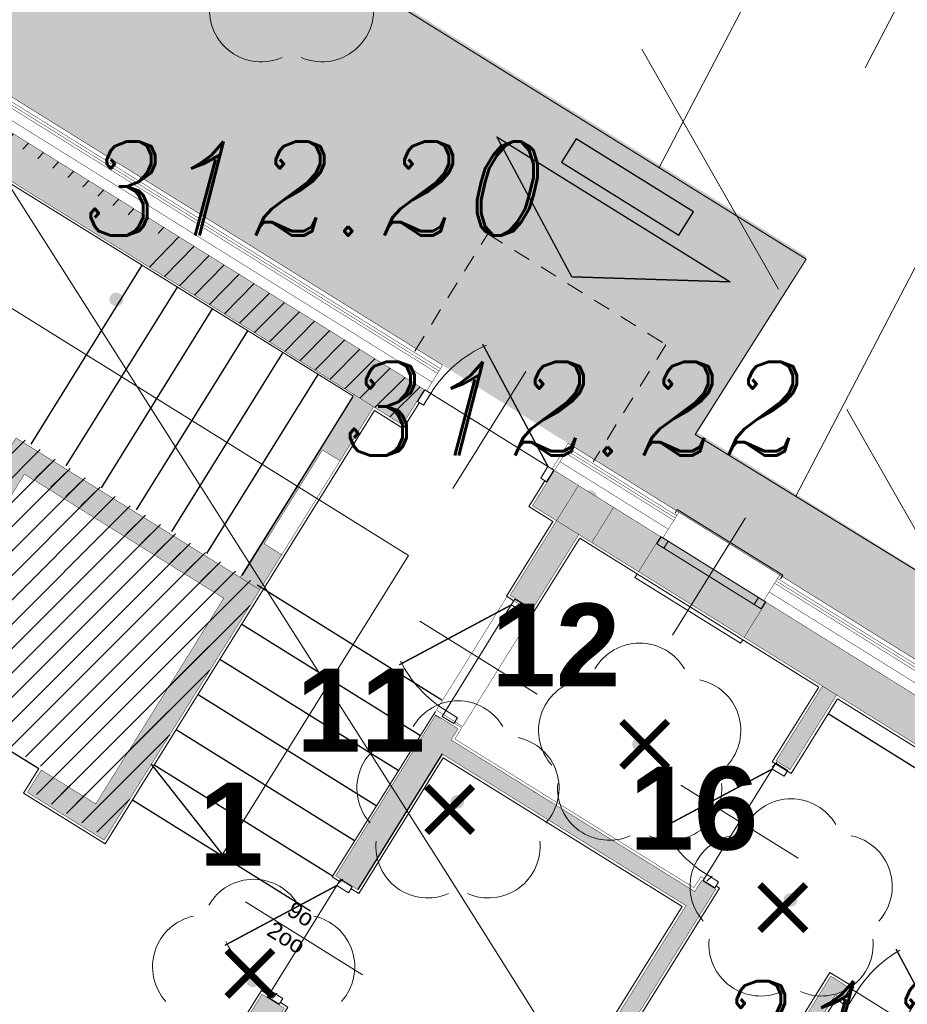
# Model space of a CAD drawing. Extents: x 4615668 to 9294084, y 5334101 to 10688993.
# Tile 22 of 37: x 4651242.94 to 4651249.37, y 5338759.5 to 5338766.63. Entities that reach past the tile are written whole.
import ezdxf

# ---------------------------------------------------------------- set-up
doc = ezdxf.new("R2010")
doc.units = 0
doc.header["$MEASUREMENT"] = 0
doc.linetypes.add('DASHED', pattern=[19.049999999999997, 12.7, -6.35])
doc.linetypes.add('l812_500', pattern=[3, 2, -1])
for name, color, linetype, lineweight in [('A_SZRAF', 253, 'Continuous', 5), ('A_widok', 8, 'Continuous', 0), ('pkt_wys', 7, 'Continuous', 13), ('warst_ciagla', 7, 'Continuous', 0), ('warst_przeryw', 7, 'l812_500', 0), ('Wymiar', 7, 'Continuous', 9), ('zielen', 7, 'Continuous', 13)]:
    doc.layers.add(name, color=color, linetype=linetype, lineweight=lineweight)
for name, color, linetype in [('kreskowanie', 253, 'Continuous'), ('projekt', 202, 'Continuous'), ('sciany', 1, 'Continuous'), ('STOLARKA', 4, 'Continuous')]:
    doc.layers.add(name, color=color, linetype=linetype)
doc.styles.add('ARIAL_CE', font='arial.ttf', dxfattribs={"height": 15})
doc.styles.add('Style-ITALIC_1250', font='ITALIC_1250.shx')
doc.styles.add('tomek14', font='ISOCP.shx', dxfattribs={"height": 14})
pattern_1 = [(45, (-17089.94509888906, 1897.264380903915), (-0.0883883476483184, 0.0883883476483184), [])]

# ---------------------------------------------------------------- blocks, each defined once
blk = doc.blocks.new('G$C09C456D5')
at = {"layer": 'STOLARKA', "color": 252, "linetype": 'Continuous', "lineweight": 0}
for p, q in [((55, 100.0000000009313), (55, 0)), ((5, 50), (105, 49.99999999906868))]:
    blk.add_line(p, q, dxfattribs=at)
at = {"layer": 'STOLARKA', "color": 252, "linetype": 'Continuous', "lineweight": 0, "const_width": 0.9999999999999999}
blk.add_lwpolyline([(105, 50), (17.95557331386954, 100.2551231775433)], dxfattribs=at)
at = {"layer": 'STOLARKA', "color": 252, "linetype": 'Continuous', "lineweight": 0}
for points in [[(5, 40), (5, 50), (0, 50), (0, 40)], [(105, 40), (105, 50), (110, 50), (110, 40)]]:
    blk.add_lwpolyline(points, close=True, dxfattribs=at)
blk.add_arc((95, 49.99999999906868), 90, 145.4619780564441, 180, dxfattribs=at)
blk = doc.blocks.new('G$CF45FC2ED')
at = {"layer": 'STOLARKA', "color": 252, "linetype": 'Continuous', "lineweight": 0}
for p, q in [((45, 100.0000000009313), (45, 0)), ((85, 49.99999999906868), (5, 49.99999999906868))]:
    blk.add_line(p, q, dxfattribs=at)
at = {"layer": 'STOLARKA', "color": 252, "linetype": 'Continuous', "lineweight": 0, "const_width": 0.9999999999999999}
blk.add_lwpolyline([(5, 50), (77.05658363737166, 91.6018879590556)], dxfattribs=at)
at = {"layer": 'STOLARKA', "color": 252, "linetype": 'Continuous', "lineweight": 0}
for points in [[(5, 40), (5, 50), (0, 50), (0, 40)], [(85, 40), (85, 50), (90, 50), (90, 40)]]:
    blk.add_lwpolyline(points, close=True, dxfattribs=at)
blk.add_arc((-5, 49.99999999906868), 90, 0, 28.08978682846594, dxfattribs=at)
blk = doc.blocks.new('G$C8361AC1F')
at = {"layer": 'STOLARKA', "color": 252, "linetype": 'Continuous', "lineweight": 0}
for p, q in [((50, 100.0000000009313), (50, 0)), ((5, 50), (95, 49.99999999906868))]:
    blk.add_line(p, q, dxfattribs=at)
at = {"layer": 'STOLARKA', "color": 252, "linetype": 'Continuous', "lineweight": 0, "const_width": 0.9999999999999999}
blk.add_lwpolyline([(95, 50), (15.32566285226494, 95.99999999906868)], dxfattribs=at)
at = {"layer": 'STOLARKA', "color": 252, "linetype": 'Continuous', "lineweight": 0}
for points in [[(5, 40), (5, 50), (0, 50), (0, 40)], [(95, 40), (95, 50), (100, 50), (100, 40)]]:
    blk.add_lwpolyline(points, close=True, dxfattribs=at)
blk.add_arc((95, 49.99999999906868), 90, 148.7266556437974, 180, dxfattribs=at)
blk = doc.blocks.new('G$CB8F5CD2F')
at = {"layer": 'sciany', "ltscale": 40}
h = blk.add_hatch(color=0, dxfattribs=at)
h.dxf.hatch_style = 1
h.paths.add_polyline_path([(750.1821542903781, 1739.000000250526), (750.1821542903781, 1754.000000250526), (361.6821542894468, 1754.000000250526), (361.6821542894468, 1739.000000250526), (750.1821542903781, 1739.000000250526)], is_closed=False)
h.paths.add_polyline_path([(750.1821542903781, 1724.000000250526), (750.1821542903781, 1739.000000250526), (361.6821542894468, 1739.000000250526), (361.6821542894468, 1724.000000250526), (750.1821542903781, 1724.000000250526)], is_closed=False)
h.paths.add_polyline_path([(344.1821542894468, 1724.000000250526), (344.1821542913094, 1655.000000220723), (361.6821542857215, 1655.000000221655), (361.6821542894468, 1724.000000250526), (344.1821542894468, 1724.000000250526)], is_closed=False)
h.paths.add_polyline_path([(344.1821542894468, 1724.000000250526), (344.1821542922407, 1655.000000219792), (331.6821542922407, 1655.000000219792), (331.6821542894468, 1724.000000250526), (344.1821542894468, 1724.000000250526)], is_closed=False)
h = blk.add_hatch(color=0, dxfattribs=at)
h.dxf.hatch_style = 1
h.paths.add_polyline_path([(1451.682154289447, 1738.997292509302), (1451.682154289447, 1753.997292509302), (1041.682154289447, 1753.997292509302), (1041.682154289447, 1738.997292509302), (1451.682154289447, 1738.997292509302)], is_closed=False)
h.paths.add_polyline_path([(1451.682154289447, 1723.997292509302), (1451.682154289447, 1738.997292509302), (1041.682154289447, 1738.997292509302), (1041.682154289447, 1723.997292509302), (1451.682154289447, 1723.997292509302)], is_closed=False)
h.paths.add_polyline_path([(1108.520857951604, 1660.363933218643), (1120.520857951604, 1660.363933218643), (1120.520857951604, 1723.997292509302), (1108.520857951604, 1723.997292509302), (1108.520857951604, 1660.363933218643)], is_closed=False)
h.paths.add_polyline_path([(911.6821542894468, 1738.997292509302), (911.6821542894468, 1723.997292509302), (1041.682154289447, 1723.997292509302), (1041.682154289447, 1738.042348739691), (911.6821542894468, 1738.997292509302)], is_closed=False)
h.paths.add_polyline_path([(911.6821542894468, 1753.997292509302), (911.6821542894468, 1738.997292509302), (1041.682154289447, 1738.042348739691), (1041.682154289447, 1754.000000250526), (911.6821542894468, 1753.997292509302)], is_closed=False)
h.paths.add_polyline_path([(861.1821542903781, 1754.000000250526), (861.1821542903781, 1738.997292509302), (881.6821542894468, 1738.997292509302), (881.6821542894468, 1754.000000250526), (861.1821542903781, 1754.000000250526)], is_closed=False)
h.paths.add_polyline_path([(861.1821542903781, 1723.997292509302), (881.6821542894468, 1723.997292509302), (881.6821542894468, 1738.997292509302), (861.1821542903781, 1738.997292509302), (861.1821542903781, 1723.997292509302)], is_closed=False)
h.paths.add_polyline_path([(896.6821542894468, 1723.997292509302), (881.6821542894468, 1723.997292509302), (881.6821542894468, 1660.363933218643), (896.6821542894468, 1660.363933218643), (896.6821542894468, 1723.997292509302)], is_closed=False)
h.paths.add_polyline_path([(900.6821542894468, 1723.997292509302), (896.6821542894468, 1723.997292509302), (896.6821542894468, 1660.363933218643), (900.6821542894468, 1660.363933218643), (900.6821542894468, 1723.997292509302)], is_closed=False)
h.paths.add_polyline_path([(1466.682154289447, 1704.250000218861), (1481.682154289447, 1704.250000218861), (1481.682154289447, 1723.997292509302), (1466.682154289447, 1723.997292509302), (1466.682154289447, 1704.250000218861)], is_closed=False)
h.paths.add_polyline_path([(1466.682154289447, 1704.250000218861), (1466.682154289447, 1723.997292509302), (1451.682154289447, 1723.997292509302), (1451.682154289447, 1704.250000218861), (1466.682154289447, 1704.250000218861)], is_closed=False)
h.paths.add_polyline_path([(1466.682154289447, 1213.997292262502), (1481.682154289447, 1213.997292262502), (1481.682154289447, 1614.250000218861), (1466.682154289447, 1614.250000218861), (1466.682154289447, 1213.997292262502)], is_closed=False)
h.paths.add_polyline_path([(1451.682154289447, 1213.997292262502), (1466.682154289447, 1213.997292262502), (1466.682154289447, 1614.250000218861), (1451.682154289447, 1614.250000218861), (1451.682154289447, 1213.997292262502)], is_closed=False)
h.paths.add_polyline_path([(1348.104445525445, 1404.758360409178), (1348.104445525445, 1538.863933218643), (1354.284787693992, 1538.863933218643), (1354.284787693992, 1548.863933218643), (1331.91822454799, 1548.863933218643), (1331.91822454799, 1538.863933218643), (1338.315591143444, 1538.863933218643), (1338.315591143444, 1404.758360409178), (1234.520857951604, 1404.758360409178), (1234.520857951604, 1538.863933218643), (1240.91822454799, 1538.863933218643), (1240.91822454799, 1548.863933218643), (1224.520857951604, 1548.863933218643), (1224.520857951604, 1404.758360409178), (1120.520857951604, 1404.758360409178), (1120.520857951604, 1558.363933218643), (1108.520857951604, 1558.363933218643), (1108.520857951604, 1548.863933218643), (900.6821542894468, 1548.863933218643), (900.6821542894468, 1558.363933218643), (896.6821542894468, 1558.363933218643), (896.6821542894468, 1421.152787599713), (900.6821542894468, 1421.152787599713), (900.6821542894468, 1536.863933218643), (1108.520857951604, 1536.863933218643), (1108.520857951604, 1260.652787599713), (900.6821542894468, 1260.652787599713), (900.6821542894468, 1248.652787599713), (1108.520857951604, 1248.652787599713), (1108.520857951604, 1198.997292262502), (1120.520857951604, 1198.997292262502), (1120.520857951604, 1248.652787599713), (1127.123491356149, 1248.652787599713), (1127.123491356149, 1258.652787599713), (1120.520857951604, 1258.652787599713), (1120.520857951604, 1392.783479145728), (1224.520857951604, 1392.783479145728), (1224.520857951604, 1258.652787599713), (1218.123491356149, 1258.652787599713), (1218.123491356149, 1248.652787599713), (1240.91822454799, 1248.652787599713), (1240.91822454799, 1258.652787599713), (1234.520857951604, 1258.652787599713), (1234.520857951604, 1392.783479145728), (1338.315591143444, 1392.783479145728), (1338.315591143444, 1258.652787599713), (1331.91822454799, 1258.652787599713), (1331.91822454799, 1248.652787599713), (1354.284787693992, 1248.652787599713), (1354.284787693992, 1258.652787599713), (1348.104445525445, 1258.652787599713), (1348.104445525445, 1392.783479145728), (1451.682154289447, 1392.783479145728), (1451.682154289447, 1404.758360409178), (1348.104445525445, 1404.758360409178)], is_closed=False)
h.paths.add_polyline_path([(881.6821542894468, 1558.363933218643), (881.6821542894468, 1421.152787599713), (896.6821542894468, 1421.152787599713), (896.6821542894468, 1558.363933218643), (881.6821542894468, 1558.363933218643)], is_closed=False)
h.paths.add_polyline_path([(896.6821542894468, 1320.152787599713), (881.6821542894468, 1320.152787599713), (881.6821542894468, 1213.997292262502), (896.6821542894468, 1213.997292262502), (896.6821542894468, 1320.152787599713)], is_closed=False)
h.paths.add_polyline_path([(900.6052840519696, 1320.152787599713), (896.6821542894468, 1320.152787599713), (896.6821542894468, 1213.997292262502), (900.6821542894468, 1213.997292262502), (900.6821542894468, 1260.652787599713), (900.6052840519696, 1260.652787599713), (900.6052840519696, 1320.152787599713)], is_closed=False)
h.paths.add_polyline_path([(1108.520857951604, 1198.997292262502), (1108.520857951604, 1173.997292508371), (1120.520857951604, 1173.997292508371), (1120.520857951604, 1198.997292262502), (1108.520857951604, 1198.997292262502)], is_closed=False)
h.paths.add_polyline_path([(881.6821542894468, 1173.997292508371), (896.6821542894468, 1173.997292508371), (896.6821542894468, 1183.997292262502), (881.6821542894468, 1183.997292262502), (881.6821542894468, 1173.997292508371)], is_closed=False)
h.paths.add_polyline_path([(896.6821542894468, 1173.997292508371), (900.6821542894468, 1173.997292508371), (900.6821542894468, 1183.997292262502), (896.6821542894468, 1183.997292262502), (896.6821542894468, 1173.997292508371)], is_closed=False)
h.paths.add_polyline_path([(1451.682154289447, 1164.247292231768), (1466.682154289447, 1164.247292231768), (1466.682154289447, 1183.997292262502), (1451.682154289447, 1183.997292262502), (1451.682154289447, 1164.247292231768)], is_closed=False)
h.paths.add_polyline_path([(1481.682154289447, 1164.247292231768), (1481.682154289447, 1183.997292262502), (1466.682154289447, 1183.997292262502), (1466.682154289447, 1164.247292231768), (1481.682154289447, 1164.247292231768)], is_closed=False)
h = blk.add_hatch(color=0, dxfattribs=at)
h.dxf.hatch_style = 1
h.paths.add_polyline_path([(881.6821542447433, 1724.000000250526), (911.6821542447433, 1724.000000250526), (911.6821542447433, 1754.000000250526), (881.6821542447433, 1754.000000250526)])
h = blk.add_hatch(color=0, dxfattribs=at)
h.dxf.hatch_style = 1
h.paths.add_polyline_path([(710.6821542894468, 1646.000000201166), (725.6821542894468, 1646.000000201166), (725.6821542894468, 1677.912962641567), (710.6821542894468, 1677.912962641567)])
h.paths.add_polyline_path([(710.6821542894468, 1597.912962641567), (725.6821542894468, 1597.912962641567), (725.6821542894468, 1646.000000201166), (710.6821542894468, 1646.000000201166)])
h.paths.add_polyline_path([(708.6821542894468, 1567.991272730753), (725.6821542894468, 1567.991272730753), (725.6821542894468, 1724.000000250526), (708.6821542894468, 1724.000000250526)])
h = blk.add_hatch(color=0, dxfattribs=at)
h.dxf.hatch_style = 1
h.paths.add_polyline_path([(542.1821544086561, 1373.530909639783), (536.6821542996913, 1373.530909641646), (536.6821542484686, 1549.000000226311), (706.6821542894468, 1549.000000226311), (706.6821542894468, 1373.530909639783), (660.1821542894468, 1373.530909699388), (660.1821542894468, 1354.530909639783), (725.6821542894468, 1354.530909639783), (725.6821542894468, 1568.000000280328), (517.6821544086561, 1568.000000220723), (517.6821544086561, 1354.530909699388), (542.1821544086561, 1354.530909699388)])
at = {"layer": 'sciany', "color": 0, "lineweight": 0, "ltscale": 40}
blk.add_line((996.6821542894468, 1798.000000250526), (996.6821542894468, 1698.000000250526), dxfattribs=at)
blk.add_line((996.6821542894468, 1798.000000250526), (996.6821542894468, 1698.000000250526), dxfattribs=at)
at = {"layer": 'sciany', "color": 0, "ltscale": 40}
for p, q in [((529.2205894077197, 1570.000000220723), (529.220589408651, 1722.500000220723)), ((559.2205894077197, 1570.000000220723), (559.220589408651, 1722.500000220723)), ((589.2205894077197, 1570.000000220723), (589.220589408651, 1722.500000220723)), ((619.2205894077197, 1570.000000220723), (619.220589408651, 1722.500000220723)), ((649.2205894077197, 1570.000000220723), (649.220589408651, 1722.500000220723)), ((679.2205894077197, 1570.000000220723), (679.220589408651, 1722.500000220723)), ((709.2205894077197, 1570.000000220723), (709.220589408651, 1722.500000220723)), ((1449.682154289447, 1709.063692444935), (1122.520857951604, 1709.063692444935)), ((722.220589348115, 1570.000000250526), (879.720589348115, 1570.000000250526)), ((971.6821542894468, 1548.863933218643), (971.6821542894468, 1548.866640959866)), ((1031.682154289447, 1548.863933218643), (1031.682154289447, 1548.866640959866)), ((1091.682154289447, 1548.863933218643), (1091.682154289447, 1548.866640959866)), ((727.6821542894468, 1540.000000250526), (880.1821542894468, 1540.000000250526)), ((900.6052840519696, 1536.866640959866), (900.6052840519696, 1421.155495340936)), ((971.6821542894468, 1536.863933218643), (971.6821542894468, 1536.866640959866)), ((1031.682154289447, 1536.863933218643), (1031.682154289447, 1536.866640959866)), ((1091.682154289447, 1536.863933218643), (1091.682154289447, 1536.866640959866)), ((727.6821542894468, 1510.000000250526), (879.720589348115, 1510.000000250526)), ((727.6821542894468, 1480.000000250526), (879.720589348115, 1480.000000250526)), ((727.6821542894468, 1450.000000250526), (879.720589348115, 1450.000000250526)), ((805.720589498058, 1390.500000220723), (725.720589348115, 1419.187500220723)), ((727.6821542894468, 1420.000000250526), (879.720589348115, 1420.000000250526)), ((727.6821542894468, 1390.000000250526), (879.720589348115, 1390.000000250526)), ((544.1821544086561, 1373.489815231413), (658.1821542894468, 1373.489815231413))]:
    blk.add_line(p, q, dxfattribs=at)
at = {"layer": 'sciany', "color": 0, "linetype": 'DASHED', "lineweight": 0}
blk.add_lwpolyline([(729.6821542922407, 1774.000000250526), (729.6821542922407, 1874.000000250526), (881.6821542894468, 1874.000000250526), (881.6821542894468, 1774.000000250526)], dxfattribs=at)
at = {"layer": 'sciany', "color": 0, "ltscale": 40, "const_width": 0.3}
for points in [[(331.6821542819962, 1713.002967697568), (309.7045348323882, 1713.002967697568), (309.7045348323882, 1776.000000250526), (752.1821542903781, 1776.000000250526)], [(331.6821542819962, 1712.960071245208), (309.7045348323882, 1712.960071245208), (309.7045348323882, 1775.957103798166), (752.1821542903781, 1775.957103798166)], [(752.1821542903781, 1754.002707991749), (752.1821542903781, 1776.000000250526)], [(859.1821542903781, 1754.002707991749), (859.1821542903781, 1776.000000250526)], [(859.1821542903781, 1776.000000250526), (1503.682154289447, 1776.000000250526), (1503.682154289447, 1703.250000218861), (1481.682154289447, 1703.250000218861)], [(859.1821542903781, 1775.957103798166), (1503.682154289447, 1775.957103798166), (1503.682154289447, 1703.207103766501), (1481.682154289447, 1703.207103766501)], [(953.6821542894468, 1754.000000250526), (953.6821542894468, 1776.000000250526)], [(1039.682154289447, 1754.000000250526), (1039.682154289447, 1775.957103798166)], [(331.6821542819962, 1715.002967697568), (312.7045348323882, 1715.002967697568), (312.7045348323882, 1773.000000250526), (752.1821542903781, 1773.000000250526)], [(331.655154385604, 1715.002967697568), (314.6775349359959, 1715.002967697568), (314.7045348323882, 1771.000000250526), (752.1821542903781, 1771.000000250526)], [(331.6821542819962, 1715.002967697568), (316.7045348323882, 1715.002967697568), (316.7045348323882, 1769.000000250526), (752.1821542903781, 1769.000000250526)], [(861.1821542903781, 1773.000000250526), (953.6533924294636, 1773.000000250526)], [(861.1821542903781, 1769.000000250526), (861.1821542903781, 1773.000000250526)], [(861.1821542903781, 1771.000000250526), (953.6564199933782, 1771.000000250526)], [(861.1821542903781, 1754.000000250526), (861.1821542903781, 1769.000000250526), (953.6594475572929, 1769.000000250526)], [(1039.682154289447, 1772.957103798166), (1500.682154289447, 1772.957103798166), (1500.682154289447, 1704.207103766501), (1481.682154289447, 1704.207103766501)], [(1039.682154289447, 1770.957103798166), (1498.682154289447, 1770.957103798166), (1498.682154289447, 1704.207103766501), (1481.682154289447, 1704.207103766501)], [(1039.682154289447, 1768.957103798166), (1496.682154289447, 1768.957103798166), (1496.682154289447, 1704.207103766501), (1481.682154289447, 1704.207103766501)], [(324.2045348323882, 1715.002967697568), (324.2045348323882, 1715.002967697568), (324.2045348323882, 1761.500000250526), (752.1821542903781, 1761.500000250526)], [(861.1821542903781, 1761.500000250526), (953.6708009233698, 1761.500000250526)], [(1039.682154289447, 1761.457103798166), (1489.182154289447, 1761.457103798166), (1489.182154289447, 1704.207103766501), (1489.182154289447, 1704.207103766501)], [(951.6821542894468, 1724.000000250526), (951.6821542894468, 1754.000000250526)], [(1041.682154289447, 1724.000000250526), (1041.682154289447, 1754.000000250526)], [(1108.520857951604, 1724.000000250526), (1108.520857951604, 1660.366640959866), (1120.520857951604, 1660.366640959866), (1120.520857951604, 1724.000000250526)], [(708.6821542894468, 1570.000000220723), (709.2205894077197, 1570.000000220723)], [(542.1821544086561, 1373.530909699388), (542.1821544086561, 1354.530909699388), (517.6821542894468, 1354.530909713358), (517.6821542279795, 1568.000000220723), (725.6821542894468, 1568.000000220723), (725.6821542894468, 1354.530909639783), (660.1821542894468, 1354.530909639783), (660.1821542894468, 1373.530909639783), (706.6821542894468, 1373.530909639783), (706.6821542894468, 1549.000000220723), (536.6821542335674, 1549.000000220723), (536.6821542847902, 1373.489815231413), (542.1821544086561, 1373.489815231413)], [(886.1052840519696, 1557.866640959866), (880.1821542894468, 1557.866640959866)], [(1338.315591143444, 1538.866640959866), (1338.315591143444, 1404.761068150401), (1234.520857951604, 1404.761068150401), (1234.520857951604, 1538.866640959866), (1240.91822454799, 1538.866640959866), (1240.91822454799, 1548.866640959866), (1224.520857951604, 1548.866640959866), (1224.520857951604, 1404.761068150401), (1120.520857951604, 1404.761068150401), (1120.520857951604, 1558.366640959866), (1108.520857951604, 1558.366640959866), (1108.520857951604, 1548.866640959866), (900.6821542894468, 1548.866640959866), (900.6821542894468, 1558.366640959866), (881.6821542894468, 1558.366640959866), (881.6821542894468, 1421.155495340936), (900.6821542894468, 1421.155495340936), (900.6821542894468, 1536.866640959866), (1108.520857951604, 1536.866640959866), (1108.520857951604, 1260.655495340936), (900.6052840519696, 1260.655495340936)], [(1109.350229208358, 1560.366640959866), (1106.520857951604, 1560.366640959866), (1106.520857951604, 1550.866640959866), (902.6052840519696, 1550.866640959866), (902.6052840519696, 1560.366640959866), (896.1052840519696, 1560.366640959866)]]:
    blk.add_lwpolyline(points, dxfattribs=at)
at = {"layer": 'sciany', "color": 0, "lineweight": 0, "ltscale": 40}
for points in [[(1041.682154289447, 1774.000000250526), (1041.682154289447, 1777.000000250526), (951.6821542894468, 1777.000000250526), (951.6821542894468, 1774.000000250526)], [(752.1821542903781, 1744.085010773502), (752.1821542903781, 1722.000000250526), (727.6821542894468, 1722.000000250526), (727.6821542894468, 1352.530909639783), (658.1821542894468, 1352.530909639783), (658.1821542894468, 1373.530909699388)], [(859.1821542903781, 1744.002707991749), (859.1821542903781, 1721.997292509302), (879.6821542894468, 1721.997292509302), (879.6821542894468, 1658.366640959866), (886.1052840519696, 1658.366640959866)], [(363.6821542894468, 1352.530909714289), (363.9609052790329, 1722.017246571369), (708.6821542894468, 1722.628740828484)], [(896.1052840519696, 1658.366640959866), (902.6821542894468, 1658.366640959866), (902.6821542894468, 1722.000000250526), (1106.520857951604, 1722.000000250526), (1106.520857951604, 1658.366640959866), (1122.520857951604, 1658.366640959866), (1122.520857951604, 1722.000813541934), (1449.682154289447, 1722.133879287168), (1449.682154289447, 1702.250000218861), (1475.682154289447, 1702.250000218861)], [(1041.682154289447, 1722.000000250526), (1041.682154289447, 1719.000000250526), (951.6821542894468, 1719.000000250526), (951.6821542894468, 1722.000000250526)], [(443.9129366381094, 1494.225388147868), (443.9129366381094, 1570.000000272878), (443.9129366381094, 1646.000000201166), (803.9321542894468, 1646.000000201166), (803.9321542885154, 1390.000000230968)], [(880.1821542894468, 1560.366640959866), (880.0001185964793, 1419.155495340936)], [(1242.91822454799, 1548.866640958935), (1242.91822454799, 1550.866640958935), (1222.520857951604, 1550.866640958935), (1222.520857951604, 1406.761068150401), (1122.520857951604, 1406.761068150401), (1122.520857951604, 1560.366640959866), (1119.350229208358, 1560.366640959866)], [(896.1052840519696, 1419.155495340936), (902.6052840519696, 1419.155495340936), (902.6052840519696, 1534.866640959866), (1106.520857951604, 1534.866640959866), (1106.520857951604, 1262.655495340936), (902.6052840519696, 1262.655495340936), (902.6052840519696, 1322.155495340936), (896.1052840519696, 1322.155495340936)], [(1330.005601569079, 1538.866640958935), (1330.003914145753, 1536.866640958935), (1336.315591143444, 1536.866640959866), (1336.315591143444, 1406.761068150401), (1236.520857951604, 1406.761068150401), (1236.520857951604, 1536.866640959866), (1242.91822454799, 1536.866640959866), (1242.91822454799, 1538.866640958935)], [(880.0001185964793, 1419.155495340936), (886.1052840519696, 1419.155495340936)], [(879.8750756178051, 1322.155495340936), (879.6821542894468, 1172.500000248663), (886.1052840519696, 1172.500000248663)], [(886.1052840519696, 1322.155495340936), (879.8750756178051, 1322.155495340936)]]:
    blk.add_lwpolyline(points, dxfattribs=at)
at = {"layer": 'sciany', "color": 0, "ltscale": 40, "const_width": 0.3}
for points in [[(361.6821542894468, 1724.000000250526), (750.1821542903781, 1724.000000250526), (750.1821542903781, 1754.000000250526), (361.6821542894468, 1754.000000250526)], [(881.6821542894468, 1723.997292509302), (861.1821542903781, 1723.997292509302), (861.1821542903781, 1754.000000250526), (881.6821542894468, 1754.000000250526)], [(881.6821542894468, 1724.000000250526), (911.6821542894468, 1724.000000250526), (911.6821542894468, 1754.000000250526), (881.6821542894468, 1754.000000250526)], [(911.6821542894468, 1724.000000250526), (1451.682154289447, 1724.000000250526), (1451.682154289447, 1754.000000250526), (911.6821542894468, 1754.000000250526)], [(708.6821542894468, 1567.991272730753), (725.6821542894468, 1567.991272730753), (725.6821542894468, 1724.000000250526), (708.6821542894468, 1724.000000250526)], [(900.6821542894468, 1660.366640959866), (900.6821542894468, 1724.000000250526), (881.6821542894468, 1724.000000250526), (881.6821542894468, 1660.366640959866)], [(710.6821542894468, 1597.912962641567), (710.6821542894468, 1677.912962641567), (725.6821542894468, 1677.912962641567), (725.6821542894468, 1597.912962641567)], [(880.2590245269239, 1561.520544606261), (902.6821542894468, 1561.520544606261), (902.6821542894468, 1658.366640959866), (880.2590245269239, 1658.366640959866)], [(900.6821542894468, 1320.155495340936), (881.6821542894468, 1320.155495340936), (881.6821542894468, 1214.000000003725), (900.6821542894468, 1214.000000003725)]]:
    blk.add_lwpolyline(points, close=True, dxfattribs=at)
at = {"layer": 'sciany', "color": 0, "lineweight": 0, "ltscale": 40}
for points in [[(952.1821542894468, 1754.000000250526), (958.1821542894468, 1754.000000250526), (958.1821542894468, 1748.000000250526), (952.1821542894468, 1748.000000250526)], [(958.1821542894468, 1754.000000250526), (1035.182154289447, 1754.000000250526), (1035.182154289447, 1748.000000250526), (958.1821542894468, 1748.000000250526)], [(1041.182154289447, 1754.000000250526), (1035.182154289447, 1754.000000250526), (1035.182154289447, 1748.000000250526), (1041.182154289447, 1748.000000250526)]]:
    blk.add_lwpolyline(points, close=True, dxfattribs=at)
at = {"layer": 'sciany', "color": 0, "ltscale": 40}
blk.add_blockref('G$C09C456D5', (750.6821542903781, 1704.002707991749), dxfattribs=at)
for p, rotation in [((936.1052840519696, 1559.866640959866), 90.00000000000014), ((1159.350229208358, 1558.866640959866), 89.9999999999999), ((936.1052840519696, 1320.655495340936), 89.99999999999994)]:
    blk.add_blockref('G$C8361AC1F', p, dxfattribs=dict(at, rotation=rotation))
at = {"layer": 'sciany', "color": 0, "ltscale": 40, "xscale": -1, "rotation": 359.9999999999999}
blk.add_blockref('G$CF45FC2ED', (1331.41822454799, 1498.866640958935), dxfattribs=at)
at = {"layer": 'sciany', "color": 0, "ltscale": 40, "insert": (834.8721774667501, 1374.192283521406), "char_height": 12, "width": 1777.51737514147, "attachment_point": 5, "rotation": 0.15444832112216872, "style": 'ARIAL_CE'}
blk.add_mtext('\\pxi-10,l16.666687,t16.666687;9o\\P2oo', dxfattribs=at)
blk = doc.blocks.new('922_5')
at = {"layer": 'zielen', "linetype": 'Continuous', "lineweight": 13}
h = blk.add_hatch(color=96, dxfattribs=at)
edge = h.paths.add_edge_path()
edge.add_arc((-0.0004999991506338, 3.49246e-10), 0.05, 0, 360)
at = {"layer": 'zielen', "color": 96, "linetype": 'Continuous', "lineweight": 13}
for centre, radius, start, end in [((0.0045000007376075, 0.3570000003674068), 0.374593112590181, 30.12431666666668, 149.8756805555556), ((-0.3524999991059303, 0.0980000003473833), 0.3751972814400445, 101.9987666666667, 221.9758638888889), ((0.3615000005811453, 0.0980000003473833), 0.3752892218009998, 318.024136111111, 78.00123333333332), ((-0.2154999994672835, -0.3209999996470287), 0.3748306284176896, 174.3350361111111, 293.7606888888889), ((0.2245000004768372, -0.3209999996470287), 0.3747665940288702, 246.2393111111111, 5.664963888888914)]:
    blk.add_arc(centre, radius, start, end, dxfattribs=at)
blk = doc.blocks.new('801_5')
at = {"layer": 'pkt_wys', "linetype": 'Continuous', "lineweight": 13}
h = blk.add_hatch(color=7, dxfattribs=at)
edge = h.paths.add_edge_path()
edge.add_arc((-4.656613e-10, -2.328306e-10), 0.05, 0, 360)
blk = doc.blocks.new('G$C3390F2A0')
at = {"layer": 'warst_ciagla', "color": 21, "linetype": 'Continuous', "lineweight": 0, "flags": 128}
blk.add_lwpolyline([(124.4462416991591, 126.9368357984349), (120.4355936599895, 132.9161888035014), (119.0713166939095, 134.9839213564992), (117.9156629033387, 136.7823461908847), (116.3964983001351, 139.1941374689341), (115.6320998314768, 140.3969764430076), (114.4799632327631, 142.2051329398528), (112.9447416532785, 144.6167924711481), (112.169742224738, 145.817719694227), (110.9882568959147, 147.6064340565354), (110.3858015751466, 148.4929586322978), (109.1106704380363, 150.3484959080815)], dxfattribs=at)
at = {"layer": 'warst_przeryw', "color": 21, "linetype": 'l812_500', "lineweight": 0, "flags": 128}
blk.add_lwpolyline([(114.9845414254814, 150.4642396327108), (117.6943971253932, 145.3653473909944), (120.3647878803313, 140.6714101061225), (121.8184950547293, 138.420533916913), (124.8734276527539, 134.0195819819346), (128.6343756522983, 128.8408964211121), (129.7606833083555, 127.4135765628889), (132.1511608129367, 124.6749312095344), (133.5454109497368, 123.3276236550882), (135.4882919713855, 121.6147968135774), (136.3847422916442, 120.6867890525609), (139.8218994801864, 116.1967322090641), (142.283472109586, 113.4078717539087)], dxfattribs=at)
at = {"layer": 'pkt_wys', "color": 7, "linetype": 'Continuous', "lineweight": 13}
for p in [(113.9988223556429, 143.3580143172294), (117.4288223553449, 141.9280143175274)]:
    blk.add_blockref('801_5', p, dxfattribs=at)
at = {"layer": 'zielen', "color": 96, "linetype": 'Continuous', "lineweight": 13}
blk.add_blockref('922_5', (114.9888223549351, 138.4280143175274), dxfattribs=at)
at = {"layer": 'pkt_wys', "color": 7, "linetype": 'Continuous', "lineweight": 13, "style": 'Style-ITALIC_1250'}
for s, p in [('312.20', (113.7551783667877, 143.8200857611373)), ('312.22', (115.6339290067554, 142.2266021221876)), ('312.18', (118.3172217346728, 137.7425614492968))]:
    blk.add_text(s, height=0.68, dxfattribs=at).set_placement(p)
blk = doc.blocks.new('G$C21B962D8')
at = {"layer": 'A_widok', "color": 251}
for p, q in [((25.51631123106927, 26.72374652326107), (24.24771560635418, 24.29132977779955)), ((26.39259229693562, 26.26673342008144), (25.7414589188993, 25.01824438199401)), ((27.26887336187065, 25.8097203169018), (25.23802726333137, 21.91575760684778))]:
    blk.add_line(p, q, dxfattribs=at)
blk.add_lwpolyline([(15.49064902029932, 29.74340417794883), (15.49064903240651, 29.74340419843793), (25.31401291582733, 23.63129315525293), (24.51016007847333, 22.36344150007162), (29.79304966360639, 19.11413362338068), (18.09616283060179, 0.2907904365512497)], dxfattribs=at)
blk = doc.blocks.new('G$C8E15AEAE')
at = {"layer": 'sciany', "lineweight": 0, "ltscale": 40, "const_width": 0.1}
for points in [[(0.0353553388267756, 0.0353553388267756), (0.7021742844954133, 0.7021742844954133)], [(0.0353553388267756, 0.7021742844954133), (0.7021742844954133, 0.0353553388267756)]]:
    blk.add_lwpolyline(points, dxfattribs=at)

msp = doc.modelspace()

# ---------------------------------------------------------------- hatches: boundary and pattern name
at = {"lineweight": 0, "ltscale": 40, "transparency": 33554687}
h = msp.add_hatch(dxfattribs=at)
h.set_pattern_fill('ANSI31', color=256)
h.set_pattern_definition(pattern_1)
h.paths.add_polyline_path([(4651243.993500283, 5338765.11997183), (4651242.643042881, 5338765.96018005), (4651242.611346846, 5338765.909235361), (4651243.961804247, 5338765.069027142)])
h = msp.add_hatch(dxfattribs=at)
h.set_pattern_fill('ANSI31', color=256)
h.set_pattern_definition(pattern_1)
h.paths.add_polyline_path([(4651242.057756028, 5338761.866913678), (4651242.984701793, 5338763.356783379), (4651244.42813464, 5338762.458729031), (4651243.501188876, 5338760.968859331), (4651243.106367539, 5338761.214503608), (4651243.005996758, 5338761.053178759), (4651243.562142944, 5338760.707163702), (4651244.689830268, 5338762.519683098), (4651242.923747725, 5338763.618479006), (4651241.7960604, 5338761.805959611), (4651242.004084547, 5338761.676534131), (4651242.104455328, 5338761.837858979)])
h.paths.add_polyline_path([(4651242.178894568, 5338765.895632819), (4651240.338046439, 5338762.936857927), (4651240.592769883, 5338762.778377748), (4651242.433618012, 5338765.737152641)], flags=16)
h.paths.add_polyline_path([(4651242.104455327, 5338761.837858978), (4651243.106367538, 5338761.214503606), (4651243.501188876, 5338760.968859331), (4651244.42813464, 5338762.458729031), (4651242.984701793, 5338763.356783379), (4651242.057756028, 5338761.866913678)], flags=16)
h.paths.add_polyline_path([(4651243.093649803, 5338761.392825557), (4651243.475734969, 5338761.155105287), (4651243.496865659, 5338761.189068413), (4651243.114780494, 5338761.426788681)], flags=0)
h.paths.add_polyline_path([(4651243.056671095, 5338761.333390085), (4651243.438756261, 5338761.095669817), (4651243.459886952, 5338761.129632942), (4651243.077801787, 5338761.367353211)], flags=0)
h.paths.add_polyline_path([(4651243.519675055, 5338761.698975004), (4651243.71726193, 5338761.576043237), (4651244.166289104, 5338762.297759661), (4651243.968702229, 5338762.420691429)], flags=0)
h.paths.add_polyline_path([(4651244.287758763, 5338762.422402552), (4651244.089093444, 5338762.546005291), (4651244.025701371, 5338762.444115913), (4651244.224366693, 5338762.320513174)], flags=0)
h.paths.add_polyline_path([(4651243.659120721, 5338761.411999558), (4651243.460455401, 5338761.535602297), (4651243.523847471, 5338761.637491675), (4651243.722512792, 5338761.513888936)], flags=0)
h.paths.add_polyline_path([(4651243.02777968, 5338761.286953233), (4651243.409864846, 5338761.049232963), (4651243.433473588, 5338761.087179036), (4651243.051388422, 5338761.324899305)], flags=0)
h.paths.add_polyline_path([(4651243.120063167, 5338761.435279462), (4651243.502148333, 5338761.197559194), (4651243.523279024, 5338761.231522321), (4651243.141193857, 5338761.469242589)], flags=0)
h.paths.add_polyline_path([(4651242.360454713, 5338762.012701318), (4651243.336894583, 5338761.405193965), (4651244.0902037, 5338762.615979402), (4651243.113763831, 5338763.223486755)], flags=0)
h.paths.add_polyline_path([(4651243.295239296, 5338761.120549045), (4651242.891927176, 5338761.371475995), (4651242.915535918, 5338761.409422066), (4651243.318848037, 5338761.158495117)], flags=0)
h.paths.add_polyline_path([(4651243.387522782, 5338761.268875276), (4651242.984210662, 5338761.519802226), (4651243.005341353, 5338761.553765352), (4651243.408653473, 5338761.3028384)], flags=0)
h.paths.add_polyline_path([(4651243.324130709, 5338761.166985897), (4651242.920818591, 5338761.417912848), (4651242.941949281, 5338761.451875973), (4651243.345261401, 5338761.200949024)], flags=0)
h.paths.add_polyline_path([(4651243.361109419, 5338761.226421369), (4651242.957797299, 5338761.477348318), (4651242.978927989, 5338761.511311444), (4651243.382240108, 5338761.260384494)], flags=0)
h = msp.add_hatch(dxfattribs=at)
h.set_pattern_fill('ANSI31', color=256)
h.set_pattern_definition(pattern_1)
h.paths.add_polyline_path([(4651242.004084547, 5338761.676534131), (4651241.7960604, 5338761.805959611), (4651242.923747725, 5338763.618479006), (4651244.689830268, 5338762.519683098), (4651243.562142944, 5338760.707163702), (4651243.005996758, 5338761.053178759), (4651243.106367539, 5338761.214503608), (4651242.104455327, 5338761.837858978)])
h.paths.add_polyline_path([(4651242.178894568, 5338765.895632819), (4651240.338046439, 5338762.936857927), (4651240.592769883, 5338762.778377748), (4651242.433618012, 5338765.737152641)], flags=16)
h.paths.add_polyline_path([(4651242.104455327, 5338761.837858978), (4651243.106367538, 5338761.214503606), (4651243.501188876, 5338760.968859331), (4651244.42813464, 5338762.458729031), (4651242.984701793, 5338763.356783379), (4651242.057756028, 5338761.866913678)], flags=16)
h.paths.add_polyline_path([(4651243.093649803, 5338761.392825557), (4651243.475734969, 5338761.155105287), (4651243.496865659, 5338761.189068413), (4651243.114780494, 5338761.426788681)], flags=0)
h.paths.add_polyline_path([(4651243.056671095, 5338761.333390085), (4651243.438756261, 5338761.095669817), (4651243.459886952, 5338761.129632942), (4651243.077801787, 5338761.367353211)], flags=0)
h.paths.add_polyline_path([(4651243.519675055, 5338761.698975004), (4651243.71726193, 5338761.576043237), (4651244.166289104, 5338762.297759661), (4651243.968702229, 5338762.420691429)], flags=0)
h.paths.add_polyline_path([(4651244.287758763, 5338762.422402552), (4651244.089093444, 5338762.546005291), (4651244.025701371, 5338762.444115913), (4651244.224366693, 5338762.320513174)], flags=0)
h.paths.add_polyline_path([(4651243.659120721, 5338761.411999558), (4651243.460455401, 5338761.535602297), (4651243.523847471, 5338761.637491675), (4651243.722512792, 5338761.513888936)], flags=0)
h.paths.add_polyline_path([(4651243.02777968, 5338761.286953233), (4651243.409864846, 5338761.049232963), (4651243.433473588, 5338761.087179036), (4651243.051388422, 5338761.324899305)], flags=0)
h.paths.add_polyline_path([(4651243.120063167, 5338761.435279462), (4651243.502148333, 5338761.197559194), (4651243.523279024, 5338761.231522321), (4651243.141193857, 5338761.469242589)], flags=0)
h.paths.add_polyline_path([(4651242.360454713, 5338762.012701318), (4651243.336894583, 5338761.405193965), (4651244.0902037, 5338762.615979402), (4651243.113763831, 5338763.223486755)], flags=0)
h.paths.add_polyline_path([(4651243.295239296, 5338761.120549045), (4651242.891927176, 5338761.371475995), (4651242.915535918, 5338761.409422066), (4651243.318848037, 5338761.158495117)], flags=0)
h.paths.add_polyline_path([(4651243.387522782, 5338761.268875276), (4651242.984210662, 5338761.519802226), (4651243.005341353, 5338761.553765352), (4651243.408653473, 5338761.3028384)], flags=0)
h.paths.add_polyline_path([(4651243.324130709, 5338761.166985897), (4651242.920818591, 5338761.417912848), (4651242.941949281, 5338761.451875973), (4651243.345261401, 5338761.200949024)], flags=0)
h.paths.add_polyline_path([(4651243.361109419, 5338761.226421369), (4651242.957797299, 5338761.477348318), (4651242.978927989, 5338761.511311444), (4651243.382240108, 5338761.260384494)], flags=0)
h = msp.add_hatch(dxfattribs=at)
h.set_pattern_fill('ANSI31', color=256)
h.set_pattern_definition(pattern_1)
h.paths.add_polyline_path([(4651243.835020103, 5338764.865248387), (4651243.993500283, 5338765.11997183), (4651245.853210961, 5338763.962923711), (4651245.694730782, 5338763.708200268)])
h = msp.add_hatch(dxfattribs=at)
h.set_pattern_fill('ANSI31', color=256)
h.set_pattern_definition(pattern_1)
h.paths.add_polyline_path([(4651246.564930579, 5338762.352575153), (4651246.480022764, 5338762.40540188), (4651246.506436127, 5338762.447855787), (4651246.591343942, 5338762.395029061)])
h = msp.add_hatch(dxfattribs=at)
h.set_pattern_fill('ANSI31', color=256)
h.set_pattern_definition(pattern_1)
h.paths.add_polyline_path([(4651248.460454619, 5338761.17324519), (4651248.375546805, 5338761.226071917), (4651248.401960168, 5338761.268525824), (4651248.486867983, 5338761.215699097)])
h = msp.add_hatch(dxfattribs=at)
h.set_pattern_fill('ANSI31', color=256)
h.set_pattern_definition(pattern_1)
h.paths.add_polyline_path([(4651247.985014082, 5338760.409074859), (4651247.900106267, 5338760.461901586), (4651247.873692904, 5338760.419447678), (4651247.958600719, 5338760.366620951)])
h = msp.add_hatch(dxfattribs=at)
h.set_pattern_fill('ANSI31', color=256)
h.set_pattern_definition(pattern_1)
h.paths.add_polyline_path([(4651245.306539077, 5338760.329976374), (4651245.221631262, 5338760.382803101), (4651245.248044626, 5338760.425257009), (4651245.332952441, 5338760.372430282)])
h = msp.add_hatch(dxfattribs=at)
h.set_pattern_fill('ANSI31', color=256)
h.set_pattern_definition(pattern_1)
h.paths.add_polyline_path([(4651244.83109854, 5338759.565806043), (4651244.746190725, 5338759.61863277), (4651244.719777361, 5338759.576178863), (4651244.804685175, 5338759.523352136)])
at = {"layer": 'A_SZRAF', "lineweight": 0, "transparency": 33554687}
h = msp.add_hatch(dxfattribs=at)
h.set_pattern_fill('HONEY', color=256, angle=360)
h.set_pattern_definition([(360, (-68558.77792984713, 28680.40002501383), (0.1875, 0.1082531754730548), [0.125, -0.25]), (120, (-68558.77792984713, 28680.40002501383), (-0.1874999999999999, 0.1082531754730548), [0.125, -0.2500000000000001]), (59.99999999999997, (-68558.77792984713, 28680.40002501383), (1.530287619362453e-16, 0.2165063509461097), [-0.2500000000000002, 0.1250000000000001])])
h.paths.add_polyline_path([(4651237.542443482, 5338771.8195471), (4651236.750009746, 5338770.545950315), (4651238.235872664, 5338769.621444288), (4651229.312789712, 5338755.489369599), (4651224.483133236, 5338757.422457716), (4651223.323760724, 5338754.525863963), (4651227.2955118, 5338752.9361557), (4651228.027234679, 5338749.8265277), (4651241.395737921, 5338741.552499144), (4651253.106632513, 5338760.366980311), (4651247.847906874, 5338763.639316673), (4651248.637950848, 5338764.91630168), (4651237.542442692, 5338771.81954583)], is_closed=False)
h.paths.add_polyline_path([(4651237.639731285, 5338762.97111362), (4651238.064270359, 5338762.706979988), (4651237.536003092, 5338761.857901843), (4651238.894528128, 5338761.01267422), (4651242.275438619, 5338766.446774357), (4651252.338320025, 5338760.185995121), (4651243.093642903, 5338745.327127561), (4651233.030761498, 5338751.587906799), (4651236.415664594, 5338757.028424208), (4651235.053146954, 5338757.867234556), (4651234.52487969, 5338757.01815641), (4651234.100340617, 5338757.282290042)], flags=16)
at = {"layer": 'kreskowanie', "lineweight": 25, "ltscale": 2}
h = msp.add_hatch(color=256, dxfattribs=at)
h.dxf.hatch_style = 1
h.paths.add_polyline_path([(4651248.08567764, 5338764.731834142), (4651246.395594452, 5338765.781281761), (4651246.937686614, 5338764.768672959)])
h = msp.add_hatch(color=256, dxfattribs=at)
h.dxf.hatch_style = 1
h.paths.add_polyline_path([(4651246.862992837, 5338765.597002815), (4651247.712536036, 5338765.069483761), (4651247.818039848, 5338765.239392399), (4651246.96849665, 5338765.766911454)])

# ---------------------------------------------------------------- linework, layer by layer
msp.add_line((4651246.937686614, 5338764.768672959), (4651248.08567764, 5338764.731834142), dxfattribs=at)
msp.add_lwpolyline([(4651246.395594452, 5338765.781281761), (4651248.08567764, 5338764.731834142), (4651246.937686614, 5338764.768672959), (4651246.395594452, 5338765.781281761)], dxfattribs=at)
msp.add_lwpolyline([(4651246.862992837, 5338765.597002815), (4651247.712536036, 5338765.069483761), (4651247.818039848, 5338765.239392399), (4651246.96849665, 5338765.766911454)], close=True, dxfattribs=at)
at = {"layer": 'projekt', "lineweight": 25, "ltscale": 2}
msp.add_lwpolyline([(4651246.395594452, 5338765.781281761), (4651248.08567764, 5338764.731834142), (4651246.937686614, 5338764.768672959), (4651246.395594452, 5338765.781281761)], dxfattribs=at)
msp.add_lwpolyline([(4651246.862992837, 5338765.597002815), (4651247.712536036, 5338765.069483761), (4651247.818039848, 5338765.239392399), (4651246.96849665, 5338765.766911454)], close=True, dxfattribs=at)

# ---------------------------------------------------------------- block references
at = {"lineweight": 0, "ltscale": 40}
msp.add_blockref('G$C21B962D8', (4651223.321534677, 5338741.26377469), dxfattribs=at)
at = {"lineweight": 0, "ltscale": 40, "xscale": 0.5, "yscale": 0.5, "zscale": 0.5}
for p in [(4651247.281783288, 5338761.199114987), (4651245.869134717, 5338760.727248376), (4651248.281584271, 5338760.017090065), (4651244.422169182, 5338759.540000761)]:
    msp.add_blockref('G$C8E15AEAE', p, dxfattribs=at)
at = {"layer": 'Wymiar', "color": 242, "linetype": 'DASHED', "lineweight": 30, "ltscale": 0.01}
msp.add_blockref('G$C3390F2A0', (4651129.640042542, 5338621.24672303), dxfattribs=at)
at = {"layer": 'Wymiar', "lineweight": 0, "ltscale": 40, "xscale": 0.01, "yscale": 0.01, "zscale": 0.01, "rotation": 328.1115445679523}
msp.add_blockref('G$CB8F5CD2F', (4651230.233916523, 5338753.02250901), dxfattribs=at)
at = {"layer": 'zielen', "color": 96, "linetype": 'Continuous', "lineweight": 13}
for p in [(4651244.903696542, 5338767.020523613), (4651247.424966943, 5338761.38493921), (4651246.109085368, 5338760.967199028), (4651248.521534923, 5338760.257040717)]:
    msp.add_blockref('922_5', p, dxfattribs=at)

# ---------------------------------------------------------------- texts
at = {"color": 0, "ltscale": 2.5, "char_height": 0.6, "width": 3.86948308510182, "attachment_point": 1, "style": 'tomek14'}
for s, insert in [('{\\fArial|b1|i0|c238|p34;\\C94;12}', (4651246.355986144, 5338762.402818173)), ('{\\fArial|b1|i0|c238|p34;\\C94;11}', (4651244.943337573, 5338761.930951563)), ('{\\fArial|b1|i0|c238|p34;\\C94;16}', (4651247.355787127, 5338761.220793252)), ('{\\fArial|b1|i0|c238|p34;\\C94;1}', (4651244.238419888, 5338761.104965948))]:
    msp.add_mtext(s, dxfattribs=dict(at, insert=insert))

doc.saveas('drawing.dxf')
